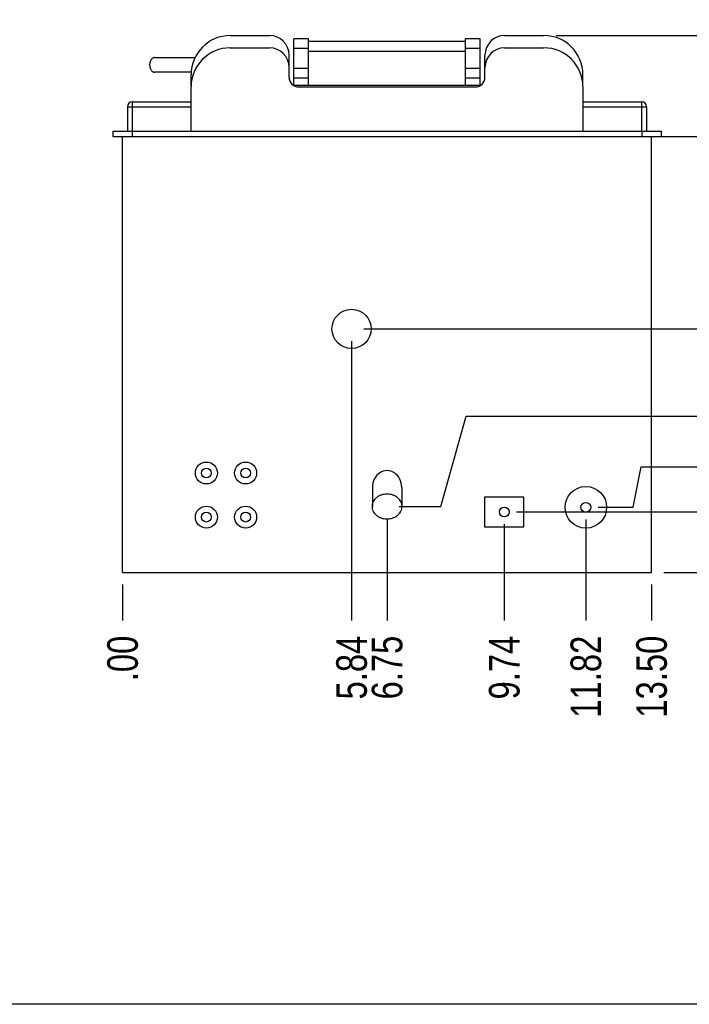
# Model space of a CAD drawing. Header units: inches. Extents: x 0 to 16, y 0 to 10.
# Tile 2 of 42: x 9.4 to 12.8, y 0 to 5. Entities that reach past the tile are written whole.
import ezdxf

# ---------------------------------------------------------------- set-up
doc = ezdxf.new("R2010")
doc.units = ezdxf.units.IN
doc.header["$LTSCALE"] = 0.935
doc.header["$MEASUREMENT"] = 0
doc.layers.get('0').update_dxf_attribs({"linetype": 'CONTINUOUS'})
doc.layers.add('02___PRT_ALL_AXES', color=7, linetype='CONTINUOUS')
doc.styles.get("Standard").update_dxf_attribs({"font": 'txt', "width": 0.8})
doc.dimstyles.new('DIMSTYLE_2', dxfattribs={"dimtxt": 0.15625, "dimasz": 0.1875, "dimexe": 0.125, "dimexo": 0.0625, "dimgap": 0.039062, "dimtad": 0, "dimtih": 1, "dimtoh": 1, "dimlfac": 5, "dimzin": 4, "dimdsep": 46, "dimtxsty": 'Standard', "dimblk": '_FILLED', "dimblk1": '_FILLED', "dimblk2": '_FILLED', "dimcen": 0.09, "dimazin": 1, "dimtfac": 1, "dimtofl": 0, "dimtmove": 0, "dimatfit": 3, "dimldrblk": '_FILLED', "dimfxl": 1, "dimtolj": 1, "dimtzin": 4, "dimarcsym": 0})

# ---------------------------------------------------------------- blocks, each defined once
blk = doc.blocks.new('*D10')
at = {"color": 2, "linetype": 'Continuous', "transparency": 16777216}
blk.add_line((11.1085, 3.3845), (11.1085, 1.9592), dxfattribs=at)
at = {"color": 2, "linetype": 'Continuous', "transparency": 16777216, "insert": (11.0304, 1.8811), "char_height": 0.15625, "width": 0.5, "attachment_point": 3, "rotation": 90, "line_spacing_factor": 0.9}
blk.add_mtext('5.84', dxfattribs=at)
blk = doc.blocks.new('_FILLED')
at = {"color": 0, "linetype": 'ByBlock'}
blk.add_solid([(0, 0), (-1, 0.167), (-1, -0.167)], dxfattribs=at)
blk = doc.blocks.new('*D11')
at = {"color": 2, "linetype": 'Continuous', "transparency": 16777216}
blk.add_line((9.9396, 2.1419), (9.9396, 1.9592), dxfattribs=at)
at = {"color": 2, "linetype": 'Continuous', "transparency": 16777216, "insert": (9.8615, 1.8811), "char_height": 0.15625, "width": 0.375, "attachment_point": 3, "rotation": 90, "line_spacing_factor": 0.9}
blk.add_mtext('.00', dxfattribs=at)
blk = doc.blocks.new('*D12')
at = {"color": 2, "linetype": 'Continuous', "transparency": 16777216}
blk.add_line((11.2896, 2.478), (11.2896, 1.9592), dxfattribs=at)
at = {"color": 2, "linetype": 'Continuous', "transparency": 16777216, "insert": (11.2115, 1.8811), "char_height": 0.15625, "width": 0.5, "attachment_point": 3, "rotation": 90, "line_spacing_factor": 0.9}
blk.add_mtext('6.75', dxfattribs=at)
blk = doc.blocks.new('*D13')
at = {"color": 2, "linetype": 'Continuous', "transparency": 16777216}
blk.add_line((11.8878, 2.45), (11.8878, 1.9592), dxfattribs=at)
at = {"color": 2, "linetype": 'Continuous', "transparency": 16777216, "insert": (11.8096, 1.8811), "char_height": 0.15625, "width": 0.5, "attachment_point": 3, "rotation": 90, "line_spacing_factor": 0.9}
blk.add_mtext('9.74', dxfattribs=at)
blk = doc.blocks.new('*D14')
at = {"color": 2, "linetype": 'Continuous', "transparency": 16777216}
blk.add_line((12.3043, 2.4739), (12.3043, 1.9592), dxfattribs=at)
at = {"color": 2, "linetype": 'Continuous', "transparency": 16777216, "insert": (12.2262, 1.8811), "char_height": 0.15625, "width": 0.625, "attachment_point": 3, "rotation": 90, "line_spacing_factor": 0.9}
blk.add_mtext('11.82', dxfattribs=at)
blk = doc.blocks.new('*D15')
at = {"color": 2, "linetype": 'Continuous', "transparency": 16777216}
blk.add_line((12.6396, 2.1419), (12.6396, 1.9592), dxfattribs=at)
at = {"color": 2, "linetype": 'Continuous', "transparency": 16777216, "insert": (12.5615, 1.8811), "char_height": 0.15625, "width": 0.625, "attachment_point": 3, "rotation": 90, "line_spacing_factor": 0.9}
blk.add_mtext('13.50', dxfattribs=at)
blk = doc.blocks.new('*D16')
at = {"color": 2, "linetype": 'Continuous', "transparency": 16777216}
for p, q in [((12.5461, 2.5364), (12.5863, 2.743)), ((12.5863, 2.743), (13.3353, 2.743)), ((12.3668, 2.5364), (12.5461, 2.5364))]:
    blk.add_line(p, q, dxfattribs=at)
at = {"color": 2, "linetype": 'Continuous', "transparency": 16777216, "insert": (13.4134, 2.8211), "char_height": 0.15625, "width": 0.5, "attachment_point": 1, "line_spacing_factor": 0.9}
blk.add_mtext('1.66', dxfattribs=at)
blk = doc.blocks.new('*D17')
at = {"color": 2, "linetype": 'Continuous', "transparency": 16777216}
blk.add_line((12.7021, 2.2044), (13.3353, 2.2044), dxfattribs=at)
at = {"color": 2, "linetype": 'Continuous', "transparency": 16777216, "insert": (13.4134, 2.2825), "char_height": 0.15625, "width": 0.375, "attachment_point": 1, "line_spacing_factor": 0.9}
blk.add_mtext('.00', dxfattribs=at)
blk = doc.blocks.new('*D18')
at = {"color": 2, "linetype": 'Continuous', "transparency": 16777216}
blk.add_line((11.9503, 2.5125), (13.3353, 2.5125), dxfattribs=at)
at = {"color": 2, "linetype": 'Continuous', "transparency": 16777216, "insert": (13.4134, 2.5907), "char_height": 0.15625, "width": 0.5, "attachment_point": 1, "line_spacing_factor": 0.9}
blk.add_mtext('1.54', dxfattribs=at)
blk = doc.blocks.new('*D19')
at = {"color": 2, "linetype": 'Continuous', "transparency": 16777216}
for p, q in [((11.565, 2.5405), (11.6939, 3.0014)), ((11.6939, 3.0014), (13.3353, 3.0014)), ((11.3521, 2.5405), (11.565, 2.5405))]:
    blk.add_line(p, q, dxfattribs=at)
at = {"color": 2, "linetype": 'Continuous', "transparency": 16777216, "insert": (13.4134, 3.0795), "char_height": 0.15625, "width": 0.5, "attachment_point": 1, "line_spacing_factor": 0.9}
blk.add_mtext('1.68', dxfattribs=at)
blk = doc.blocks.new('*D20')
at = {"color": 2, "linetype": 'Continuous', "transparency": 16777216}
blk.add_line((11.171, 3.447), (13.3353, 3.447), dxfattribs=at)
at = {"color": 2, "linetype": 'Continuous', "transparency": 16777216, "insert": (13.4134, 3.5251), "char_height": 0.15625, "width": 0.5, "attachment_point": 1, "line_spacing_factor": 0.9}
blk.add_mtext('6.21', dxfattribs=at)
blk = doc.blocks.new('*D21')
at = {"color": 2, "linetype": 'Continuous', "transparency": 16777216}
blk.add_line((12.6521, 4.4294), (13.3353, 4.4294), dxfattribs=at)
at = {"color": 2, "linetype": 'Continuous', "transparency": 16777216, "insert": (13.4134, 4.5075), "char_height": 0.15625, "width": 0.625, "attachment_point": 1, "line_spacing_factor": 0.9}
blk.add_mtext('11.13', dxfattribs=at)
blk = doc.blocks.new('*D22')
at = {"color": 2, "linetype": 'Continuous', "transparency": 16777216}
blk.add_line((12.1521, 4.944), (13.3353, 4.944), dxfattribs=at)
at = {"color": 2, "linetype": 'Continuous', "transparency": 16777216, "insert": (13.4134, 5.0221), "char_height": 0.15625, "width": 0.625, "attachment_point": 1, "line_spacing_factor": 0.9}
blk.add_mtext('13.70', dxfattribs=at)

msp = doc.modelspace()

# ---------------------------------------------------------------- linework, layer by layer
at = {"color": 7, "linetype": 'Continuous'}
for p, q in [((10.4896, 4.944), (10.6896, 4.944)), ((10.8146, 4.6904), (10.8146, 4.9275)), ((10.8896, 4.9275), (10.8146, 4.9275)), ((10.8896, 4.69), (10.8896, 4.9275)), ((11.6896, 4.69), (11.6896, 4.9275)), ((11.7646, 4.9275), (11.6896, 4.9275)), ((11.7646, 4.6904), (11.7646, 4.9275)), ((11.8896, 4.944), (12.0896, 4.944)), ((10.4896, 4.8814), (10.6896, 4.8814)), ((10.8896, 4.8775), (10.8146, 4.8775)), ((10.8896, 4.915), (11.6896, 4.915)), ((11.7646, 4.8775), (11.6896, 4.8775)), ((11.8896, 4.8814), (12.0896, 4.8814)), ((10.1034, 4.8315), (10.3099, 4.8315)), ((10.7896, 4.7314), (10.7896, 4.844)), ((10.8896, 4.865), (11.6896, 4.865)), ((11.7896, 4.7314), (11.7896, 4.844)), ((10.078, 4.7945), (10.078, 4.7955)), ((10.8146, 4.7775), (10.8896, 4.7775)), ((11.6896, 4.7775), (11.7646, 4.7775)), ((10.291, 4.7565), (10.1049, 4.7565)), ((10.2897, 4.6895), (10.2896, 4.744)), ((10.8146, 4.7275), (10.8896, 4.7275)), ((11.6896, 4.7275), (11.7646, 4.7275)), ((12.2896, 4.69), (12.2896, 4.744)), ((10.2896, 4.4564), (10.2896, 4.6814)), ((10.8116, 4.69), (11.7676, 4.69)), ((10.8396, 4.6814), (11.7396, 4.6814)), ((12.2896, 4.6814), (12.2896, 4.4564)), ((9.9646, 4.5804), (9.9646, 4.4564)), ((9.9646, 4.5804), (10.2896, 4.5804)), ((9.9906, 4.4564), (9.9906, 4.6064)), ((9.9906, 4.6064), (10.2896, 4.6064)), ((12.2896, 4.6064), (12.5886, 4.6064)), ((12.2896, 4.5804), (12.6146, 4.5804)), ((12.5886, 4.6064), (12.5886, 4.4564)), ((12.6146, 4.5804), (12.6146, 4.4564)), ((9.8896, 4.4564), (9.8896, 4.4294)), ((9.8896, 4.4564), (12.6896, 4.4564)), ((9.8896, 4.4294), (12.6896, 4.4294)), ((9.9396, 2.2044), (9.9396, 4.4294)), ((9.9896, 4.4564), (9.9896, 4.4294)), ((12.5896, 4.4564), (12.5896, 4.4294)), ((12.6396, 2.2044), (12.6396, 4.4294)), ((12.6896, 4.4564), (12.6896, 4.4294)), ((11.9878, 2.5875), (11.7878, 2.5875)), ((11.7878, 2.5875), (11.7878, 2.4375)), ((11.9878, 2.4375), (11.9878, 2.5875)), ((11.7878, 2.4375), (11.9878, 2.4375)), ((9.9396, 2.2044), (12.6396, 2.2044)), ((16, 0), (0, 0))]:
    msp.add_line(p, q, dxfattribs=at)
for centre, radius, start, end in [((10.4896, 4.744), 0.2, 90, 180), ((10.6896, 4.844), 0.1, 0, 90), ((11.8896, 4.844), 0.1, 90, 180), ((12.0896, 4.744), 0.2, 0, 90), ((10.4896, 4.6814), 0.2, 90, 180), ((10.6896, 4.7814), 0.1, 0, 90), ((11.8896, 4.7814), 0.1, 90, 180), ((12.0896, 4.6814), 0.2, 0, 90), ((10.8396, 4.7314), 0.05, 180, 270), ((11.7396, 4.7314), 0.05, 270, 360), ((9.9906, 4.5804), 0.026, 90, 180), ((12.5886, 4.5804), 0.026, 0, 90)]:
    msp.add_arc(centre, radius, start, end, dxfattribs=at)
for points, knots in [([(10.1034, 4.8315), (10.1018, 4.8315), (10.0983, 4.831), (10.0935, 4.8289), (10.0891, 4.8255), (10.0838, 4.8192), (10.0802, 4.8113), (10.0783, 4.8025), (10.078, 4.7978), (10.078, 4.7955)], [0, 0, 0, 0, 0.1033, 0.210535, 0.324267, 0.446116, 0.712402, 0.854962, 1, 1, 1, 1]), ([(10.078, 4.7945), (10.078, 4.792), (10.0783, 4.7871), (10.0803, 4.7778), (10.0841, 4.7694), (10.0897, 4.7628), (10.0944, 4.7592), (10.0995, 4.757), (10.1031, 4.7565), (10.1049, 4.7565)], [0, 0, 0, 0, 0.145038, 0.287598, 0.553884, 0.675733, 0.789465, 0.8967, 1, 1, 1, 1])]:
    msp.add_open_spline(points, degree=3, knots=knots, dxfattribs=at)
at = {"layer": '02___PRT_ALL_AXES', "color": 7, "linetype": 'Continuous'}
for p, q in [((11.2146, 2.6374), (11.2146, 2.5405)), ((11.3646, 2.6374), (11.3646, 2.5405))]:
    msp.add_line(p, q, dxfattribs=at)
for centre, radius in [((11.1085, 3.447), 0.1), ((10.3677, 2.7114), 0.056), ((10.5677, 2.7114), 0.056), ((10.3677, 2.7114), 0.025), ((10.5677, 2.7114), 0.025), ((12.3043, 2.5364), 0.1062), ((10.3677, 2.4864), 0.056), ((10.5677, 2.4864), 0.056), ((11.8878, 2.5125), 0.025), ((12.3043, 2.5364), 0.025), ((10.3677, 2.4864), 0.025), ((10.5677, 2.4864), 0.025)]:
    msp.add_circle(centre, radius, dxfattribs=at)
msp.add_ellipse((11.2896, 2.6374), major_axis=(0, -0.0866), ratio=0.866025, start_param=1.570796, end_param=4.712389, dxfattribs=at)
for points in [[(11.2146, 2.5405), (11.2146, 2.5448), (11.2156, 2.5534), (11.2199, 2.5657), (11.227, 2.577), (11.2364, 2.5869), (11.2478, 2.595), (11.2653, 2.603), (11.2896, 2.6071), (11.3139, 2.603), (11.3314, 2.595), (11.3428, 2.5869), (11.3523, 2.577), (11.3593, 2.5657), (11.3636, 2.5534), (11.3646, 2.5448), (11.3646, 2.5405)], [(11.3646, 2.5405), (11.3646, 2.5363), (11.3636, 2.5277), (11.3593, 2.5154), (11.3523, 2.5041), (11.3428, 2.4942), (11.3314, 2.4861), (11.3139, 2.4781), (11.2896, 2.4739), (11.2653, 2.4781), (11.2478, 2.4861), (11.2364, 2.4942), (11.227, 2.5041), (11.2199, 2.5154), (11.2156, 2.5277), (11.2146, 2.5363), (11.2146, 2.5405)]]:
    msp.add_open_spline(points, degree=3, knots=[0, 0, 0, 0, 0.058041, 0.116903, 0.176999, 0.238755, 0.302265, 0.367347, 0.5, 0.632653, 0.697735, 0.761245, 0.823001, 0.883097, 0.941959, 1, 1, 1, 1], dxfattribs=at)

# ---------------------------------------------------------------- dimensions: what is measured, and where the dimension line sits
at = {"color": 2, "linetype": 'Continuous'}
for feature_location, offset, dtype, origin, picture, middle in [((12.1521, 4.944), (1.1832, 0), 0, (12.0896, 2.2044), '*D22', (13.7415, 4.944)), ((12.6521103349, 4.4293826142), (0.6831661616, 0), 0, (12.5896103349, 2.2043826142), '*D21', (13.7454328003, 4.4293826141)), ((11.171, 3.447), (2.1643, 0), 0, (11.1085, 2.2044), '*D20', (13.6478, 3.447)), ((11.1085, 3.3845), (0, -1.4253), 1, (9.9396, 2.2044), '*D10', (11.1085, 1.635)), ((11.3521, 2.5405), (1.9832, 0.4608), 0, (11.2896, 2.2044), '*D19', (13.6829, 3.0014)), ((12.3668, 2.5364), (0.9685, 0.2066), 0, (12.6396, 2.2044), '*D16', (13.679, 2.743)), ((11.9503, 2.5125), (1.385, 0), 0, (11.8878, 2.2044), '*D18', (13.6829, 2.5125)), ((11.2896, 2.478), (0, -0.5188), 1, (9.9396, 2.5405), '*D12', (11.2896, 1.635)), ((12.3043, 2.4739), (0, -0.5147), 1, (9.9396, 2.5364), '*D14', (12.3043, 1.5842)), ((11.8878, 2.45), (0, -0.4908), 1, (9.9396, 2.5125), '*D13', (11.8878, 1.635)), ((12.7021103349, 2.2043826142), (0.6331661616, 0), 0, (12.6396103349, 2.2043826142), '*D17', (13.6126203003, 2.2043827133)), ((9.9396103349, 2.1418826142), (0, -0.1826610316), 1, (9.9396103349, 2.2043826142), '*D11', (9.9396104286, 1.7053155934)), ((12.6396, 2.1419), (0, -0.1827), 1, (9.9396, 2.2044), '*D15', (12.6396, 1.5842))]:
    dim = msp.add_ordinate_dim(feature_location=feature_location, offset=offset, dtype=dtype, origin=origin, dimstyle='DIMSTYLE_2', dxfattribs=at)
    dim.commit()
    dim.dimension.update_dxf_attribs({"geometry": picture, "text_midpoint": middle})

doc.saveas('drawing.dxf')
